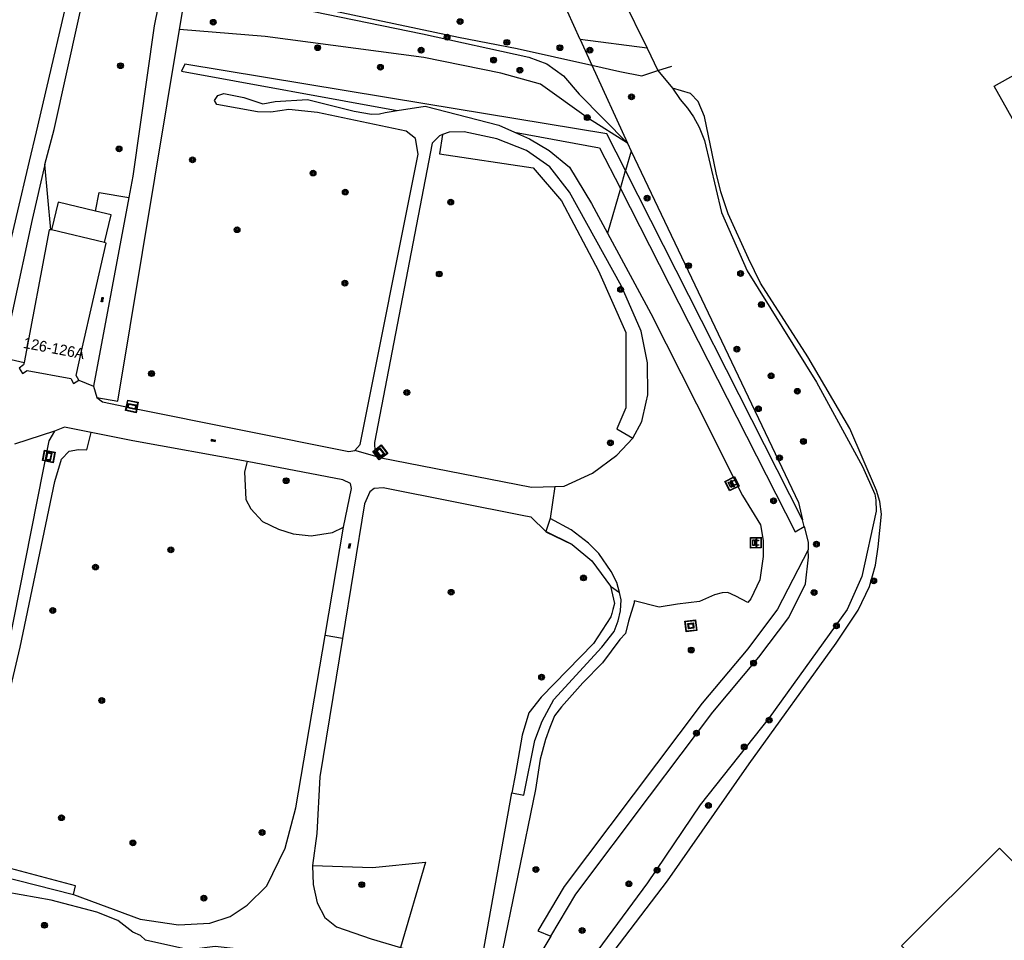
# Model space of a CAD drawing. Header units: metres. Extents: x 93870 to 95789, y 463036 to 464040.
# Tile 201 of 256: x 94489 to 94582, y 463558 to 463645. Entities that reach past the tile are written whole.
import ezdxf
from ezdxf.enums import TextEntityAlignment as Align

# ---------------------------------------------------------------- set-up
doc = ezdxf.new("R2010")
doc.units = ezdxf.units.M
doc.header["$LTSCALE"] = 25.4
for name, color, linetype in [('B_BEBOUWINGSGRENS_0', 1, 'Continuous'), ('B_WOONBOOT_LIJN_0', 1, 'Continuous'), ('G_GRENS_ALGEMEEN_0', 7, 'Continuous'), ('Q_BANK_0', 7, 'Continuous'), ('Q_BOOM_0', 3, 'Continuous'), ('Q_DAMWAND_0', 6, 'Continuous'), ('Q_INFORMATIEBORD_0', 7, 'Continuous'), ('Q_KUNSTOBJECT_0', 7, 'Continuous'), ('S_GBKN_SYMBOOL_OV_GROOT_0', 7, 'Continuous'), ('T_CULTUURGRENS_0', 76, 'Continuous'), ('T_HEK_0', 57, 'Continuous'), ('T_HEK_LIJN_0', 6, 'Continuous'), ('V_WEGGRENS_0', 7, 'Continuous'), ('W_WATERGRENS_0', 5, 'Continuous'), ('Z_GBKN_HUISNUMMER_0', 252, 'Continuous')]:
    doc.layers.add(name, color=color, linetype=linetype)

# ---------------------------------------------------------------- blocks, each defined once
blk = doc.blocks.new('Q_INFORMATIEBORD')
for points in [[(-0.5, 0.5), (0.5, 0.5), (0.5, -0.5), (-0.5, -0.5)], [(-0.369, 0.22), (0.358, 0.22), (0.358, -0.214), (-0.369, -0.214)]]:
    blk.add_lwpolyline(points, close=True)
for points in [[(-0.442, 0.464), (0.438, 0.464, -0.414214), (0.459, 0.442), (0.459, -0.437, -0.414214), (0.438, -0.459), (-0.442, -0.459, -0.414214), (-0.463, -0.437), (-0.463, 0.442), (-0.463, 0.444), (-0.463, 0.446), (-0.463, 0.448), (-0.462, 0.45), (-0.461, 0.451), (-0.46, 0.453), (-0.459, 0.455), (-0.458, 0.456), (-0.457, 0.457), (-0.456, 0.459), (-0.454, 0.46), (-0.453, 0.461), (-0.451, 0.462), (-0.449, 0.462), (-0.447, 0.463), (-0.446, 0.463), (-0.444, 0.464), (-0.442, 0.464)], [(-0.287, 0.16), (0.281, 0.16, -0.414214), (0.303, 0.139), (0.303, -0.134, -0.414214), (0.281, -0.156), (-0.287, -0.156, -0.414214), (-0.308, -0.134), (-0.308, 0.139), (-0.308, 0.14), (-0.308, 0.142), (-0.307, 0.144), (-0.307, 0.146), (-0.306, 0.148), (-0.305, 0.149), (-0.304, 0.151), (-0.303, 0.152), (-0.302, 0.154), (-0.3, 0.155), (-0.299, 0.156), (-0.297, 0.157), (-0.296, 0.158), (-0.294, 0.159), (-0.292, 0.159), (-0.29, 0.16), (-0.288, 0.16), (-0.287, 0.16)]]:
    blk.add_lwpolyline(points, format="xyb")
blk = doc.blocks.new('Q_KUNSTOBJECT')
for points in [[(-0.5, 0.5), (0.5, 0.5), (0.5, -0.5), (-0.5, -0.5)], [(-0.184, 0.184), (0.177, 0.184), (0.177, -0.178), (-0.184, -0.178)]]:
    blk.add_lwpolyline(points, close=True)
for points in [[(-0.442, 0.464), (0.438, 0.464, -0.414214), (0.459, 0.442), (0.459, -0.437, -0.414214), (0.438, -0.459), (-0.442, -0.459, -0.414214), (-0.463, -0.437), (-0.463, 0.442), (-0.463, 0.444), (-0.463, 0.446), (-0.463, 0.448), (-0.462, 0.45), (-0.461, 0.451), (-0.46, 0.453), (-0.459, 0.455), (-0.458, 0.456), (-0.457, 0.457), (-0.456, 0.459), (-0.454, 0.46), (-0.453, 0.461), (-0.451, 0.462), (-0.449, 0.462), (-0.447, 0.463), (-0.446, 0.463), (-0.444, 0.464), (-0.442, 0.464)], [(-0.245, 0.267), (0.236, 0.267, -0.414214), (0.257, 0.245), (0.257, -0.239, -0.414214), (0.236, -0.261), (-0.245, -0.261, -0.414214), (-0.266, -0.239), (-0.266, 0.245, -0.414214), (-0.245, 0.267)]]:
    blk.add_lwpolyline(points, format="xyb")
blk = doc.blocks.new('Q_BANK')
blk.add_lwpolyline([(-0.5, 0.5), (0.5, 0.5), (0.5, -0.5), (-0.5, -0.5)], close=True)
blk.add_lwpolyline([(-0.442, 0.464), (0.438, 0.464, -0.414214), (0.459, 0.442), (0.459, -0.437, -0.414214), (0.438, -0.459), (-0.442, -0.459, -0.414214), (-0.463, -0.437), (-0.463, 0.442), (-0.463, 0.444), (-0.463, 0.446), (-0.463, 0.448), (-0.462, 0.45), (-0.461, 0.451), (-0.46, 0.453), (-0.459, 0.455), (-0.458, 0.456), (-0.457, 0.457), (-0.456, 0.459), (-0.454, 0.46), (-0.453, 0.461), (-0.451, 0.462), (-0.449, 0.462), (-0.447, 0.463), (-0.446, 0.463), (-0.444, 0.464), (-0.442, 0.464)], format="xyb")
for points in [[(-0.267, 0.022), (-0.366, -0.078)], [(-0.18, 0.132), (-0.267, 0.132), (-0.267, 0.276)], [(-0.267, 0.276), (0.258, 0.276), (0.258, 0.132), (0.173, 0.132)], [(-0.18, 0.022), (-0.267, 0.022)], [(-0.267, 0.022), (-0.18, 0.022)], [(-0.18, 0.022), (-0.18, 0.132)], [(-0.18, 0.132), (-0.144, 0.132)], [(-0.144, 0.132), (-0.144, 0.022)], [(0.131, 0.132), (-0.144, 0.132)], [(0.131, 0.022), (-0.144, 0.022)], [(-0.144, 0.022), (0.131, 0.022)], [(0.131, 0.022), (-0.144, 0.022)], [(-0.144, 0.022), (0.131, 0.022)], [(-0.144, 0.022), (0.131, 0.022)], [(0.131, 0.022), (0.131, 0.132)], [(0.131, 0.132), (0.173, 0.132)], [(0.173, 0.132), (0.173, 0.022)], [(0.173, 0.022), (0.255, 0.022)], [(0.173, 0.022), (0.255, 0.022)], [(0.255, 0.022), (0.357, -0.078)], [(-0.236, -0.078), (-0.366, -0.078)], [(-0.192, -0.078), (-0.192, -0.27), (-0.236, -0.27), (-0.236, -0.078)], [(-0.236, -0.078), (-0.192, -0.078)], [(0.183, -0.078), (-0.192, -0.078)], [(0.226, -0.078), (0.226, -0.268), (0.183, -0.268), (0.183, -0.078)], [(0.183, -0.078), (0.226, -0.078)], [(0.357, -0.078), (0.226, -0.078)]]:
    blk.add_lwpolyline(points)
blk = doc.blocks.new('Q_BOOM')
for radius in [0.27, 0.18, 0.09]:
    blk.add_circle((0, 0), radius)
blk = doc.blocks.new('S_GBKN_SYMBOOL_OV_GROOT')
for points in [[(-0.21875, 0.0625), (0.21875, 0.0625)], [(-0.21875, 0), (0.21875, 0)], [(-0.1875, 0.0625), (-0.1875, 0)], [(-0.125, 0.09375), (-0.125, 0.0625)], [(-0.125, 0), (-0.125, -0.0625)], [(-0.0625, 0.0625), (-0.0625, 0)], [(0, 0.09375), (0, 0.0625)], [(0, 0), (0, -0.0625)], [(0.0625, 0.0625), (0.0625, 0)], [(0.125, 0.09375), (0.125, 0.0625)], [(0.125, 0), (0.125, -0.0625)], [(0.1875, 0.0625), (0.1875, 0)], [(-0.21875, -0.0625), (0.21875, -0.0625)], [(-0.1875, -0.0625), (-0.1875, -0.09375)], [(-0.0625, -0.0625), (-0.0625, -0.09375)], [(0.0625, -0.0625), (0.0625, -0.09375)], [(0.1875, -0.0625), (0.1875, -0.09375)]]:
    blk.add_lwpolyline(points)

msp = doc.modelspace()

# ---------------------------------------------------------------- linework, layer by layer
at = {"layer": 'B_BEBOUWINGSGRENS_0'}
for p, q in [((94497.98, 463626.32), (94496.522, 463626.671)), ((94497.36, 463623.73), (94497.98, 463626.32)), ((94492.19, 463624.91), (94489.824, 463612.509)), ((94492.337, 463624.917), (94492.19, 463624.91)), ((94492.41, 463624.92), (94492.337, 463624.917)), ((94497.36, 463623.73), (94492.41, 463624.92))]:
    msp.add_line(p, q, dxfattribs=at)
for points in [[(94496.522, 463626.671), (94493.03, 463627.51), (94492.41, 463624.92)], [(94494.96, 463610.84), (94494.7, 463611.3), (94495.22, 463613.58), (94497.53, 463623.69), (94497.36, 463623.73)], [(94489.824, 463612.509), (94489.78, 463612.28), (94489.37, 463611.98), (94489.67, 463611.47), (94490.13, 463611.77), (94494.2, 463611), (94494.45, 463610.54), (94494.96, 463610.84)]]:
    msp.add_lwpolyline(points, dxfattribs=at)
at = {"layer": 'B_WOONBOOT_LIJN_0'}
for points in [[(94586.087, 463644.335), (94592.631, 463632.423), (94586.034, 463628.753), (94580.66, 463638.379), (94584.278, 463640.4), (94583.054, 463642.74), (94586.087, 463644.335)], [(94586.509, 463561.736), (94577.198, 463552.589), (94571.984, 463557.907), (94581.135, 463567.054), (94586.509, 463561.736)]]:
    msp.add_lwpolyline(points, dxfattribs=at)
at = {"layer": 'G_GRENS_ALGEMEEN_0'}
msp.add_lwpolyline([(94496.522, 463626.671), (94496.866, 463628.428), (94499.626, 463627.944)], dxfattribs=at)
at = {"layer": 'Q_DAMWAND_0'}
for p, q in [((94543.778, 463650.913), (94548.151, 463641.919)), ((94548.151, 463641.919), (94549.168, 463639.826))]:
    msp.add_line(p, q, dxfattribs=at)
for points in [[(94494.728, 463650.275), (94490.951, 463634.096), (94490.31, 463631.351), (94489.104, 463626.183), (94488.253, 463622.538), (94487.279, 463619.649), (94486.738, 463618.046), (94484.78, 463613.71)], [(94549.168, 463639.826), (94549.168, 463639.826), (94550.542, 463638.191)]]:
    msp.add_lwpolyline(points, dxfattribs=at)
at = {"layer": 'T_CULTUURGRENS_0'}
for p, q in [((94541.904, 463642.741), (94539.499, 463648.037)), ((94548.151, 463641.919), (94541.904, 463642.741)), ((94541.904, 463642.741), (94542.997, 463640.333)), ((94542.997, 463640.333), (94546.311, 463633.034)), ((94529.637, 463634.066), (94529.014, 463633.842)), ((94546.667, 463632.288), (94546.138, 463630.461)), ((94546.311, 463633.034), (94546.667, 463632.288)), ((94492.337, 463624.917), (94491.784, 463631.024)), ((94545.654, 463628.788), (94546.138, 463630.461)), ((94562.718, 463597.783), (94546.138, 463630.461)), ((94545.654, 463628.788), (94544.445, 463624.614)), ((94499.626, 463627.944), (94496.34, 463610.3)), ((94496.34, 463610.3), (94496.63, 463609.22)), ((94495.69, 463604.32), (94496.121, 463605.968)), ((94539.074, 463597.921), (94538.687, 463596.682)), ((94562.864, 463597.172), (94562.718, 463597.783)), ((94541.126, 463595.484), (94538.687, 463596.682)), ((94544.715, 463591.578), (94545.558, 463590.981)), ((94527.399, 463565.743), (94525.085, 463557.75))]:
    msp.add_line(p, q, dxfattribs=at)
for points in [[(94491.784, 463631.024), (94492.64, 463634.3), (94496.122, 463649.96)], [(94502.922, 463648.271), (94527.122, 463643.269), (94537.074, 463641.074), (94538.779, 463640.447), (94540.318, 463639.349), (94541.803, 463637.625), (94546.311, 463633.034)], [(94502.394, 463645.84), (94501.999, 463644.019), (94500, 463629.955), (94499.626, 463627.944)], [(94504.389, 463643.665), (94504.694, 463645.499), (94502.394, 463645.84)], [(94496.63, 463609.22), (94498.617, 463608.892), (94504.389, 463643.665)], [(94546.311, 463633.034), (94542.675, 463635.35), (94538.189, 463638.548), (94534.465, 463639.571), (94527.242, 463641.063), (94512.415, 463643.004), (94504.389, 463643.665)], [(94546.138, 463630.461), (94544.396, 463633.895), (94527.362, 463636.713), (94504.883, 463640.432), (94504.576, 463639.775), (94524.746, 463636.079)], [(94550.542, 463638.191), (94551.254, 463637.125), (94551.945, 463636.31), (94552.498, 463635.498), (94553.036, 463634.535), (94553.544, 463633.271), (94555.123, 463626.539), (94557.539, 463621.088), (94564.011, 463610.675), (94568.335, 463602.77), (94569.476, 463600.19), (94569.556, 463599.637), (94569.603, 463598.606), (94568.265, 463592.471), (94566.898, 463589.39), (94559.582, 463579.253), (94553.138, 463571.112), (94548.202, 463563.814), (94537.387, 463549.171), (94531.521, 463542.767), (94526.716, 463536.516)], [(94524.746, 463636.079), (94527.392, 463636.51), (94534.276, 463634.712), (94535.728, 463634.066)], [(94529.014, 463633.842), (94528.707, 463632.036), (94537.488, 463630.729), (94540.15, 463627.652), (94543.602, 463621.101), (94546.152, 463615.315), (94546.173, 463608.267), (94545.316, 463606.31), (94546.824, 463605.441)], [(94546.824, 463605.441), (94547.663, 463607.002), (94548.07, 463608.799), (94548.222, 463609.473), (94548.208, 463612.482), (94547.603, 463615.453), (94545.745, 463619.637), (94540.894, 463628.443), (94539.065, 463630.806), (94536.869, 463632.334), (94534.092, 463633.441), (94531.022, 463634.105), (94529.637, 463634.066)], [(94535.728, 463634.066), (94543.708, 463632.603), (94545.654, 463628.788)], [(94546.667, 463632.288), (94562.33, 463599.41), (94562.718, 463597.783)], [(94491.784, 463631.024), (94490.6, 463625.897), (94488.747, 463617.354), (94487.797, 463612.975)], [(94545.654, 463628.788), (94562.032, 463596.676), (94562.864, 463597.172)], [(94496.121, 463605.968), (94493.62, 463606.47), (94492.69, 463606.09)], [(94492.69, 463606.09), (94492.14, 463605.19), (94484.41, 463566.23), (94484.69, 463565.57), (94485.72, 463564.95), (94494.47, 463562.72)], [(94494.47, 463562.72), (94494.64, 463563.53), (94485.25, 463566.02), (94484.93, 463566.79), (94489.47, 463585.87), (94492.7, 463601.38), (94493.33, 463603.46), (94494.06, 463604.21), (94494.92, 463604.37), (94495.69, 463604.32)], [(94510.723, 463603.24), (94510.467, 463602.268), (94510.597, 463599.675), (94511.051, 463598.81), (94512.156, 463597.637), (94513.65, 463596.897), (94515.014, 463596.464), (94516.703, 463596.279), (94518.716, 463596.588), (94519.736, 463597.101)], [(94545.558, 463590.981), (94545.324, 463591.933), (94544.802, 463592.94), (94543.636, 463594.628), (94542.666, 463595.599), (94541.052, 463596.858), (94539.074, 463597.921)], [(94538.687, 463596.682), (94538.682, 463596.669), (94541.126, 463595.484)], [(94562.864, 463597.172), (94563.22, 463595.68), (94563.24, 463594.971)], [(94541.126, 463595.484), (94542.973, 463593.945), (94544.715, 463591.578)], [(94563.24, 463594.971), (94560.378, 463589.437), (94557.588, 463585.697), (94553.307, 463580.629), (94540.39, 463563.478), (94537.917, 463559.324), (94539.131, 463558.814)], [(94539.131, 463558.814), (94541.48, 463562.76), (94548.377, 463571.922), (94554.3, 463579.79), (94558.63, 463584.92), (94561.42, 463588.66), (94562.98, 463591.79), (94563.26, 463594.29), (94563.24, 463594.971)], [(94544.715, 463591.578), (94545.1, 463589.951), (94544.952, 463589.384), (94544.854, 463589.01), (94544.774, 463588.703), (94543.148, 463586.196), (94538.237, 463581.174), (94537.087, 463579.724), (94536.465, 463577.631), (94535.822, 463574.05), (94535.495, 463572.23)], [(94535.495, 463572.23), (94536.63, 463572.026), (94537.647, 463577.147), (94538.319, 463578.929), (94539.41, 463580.981), (94543.906, 463585.878), (94545.072, 463587.343), (94545.455, 463588.341), (94545.651, 463589.265), (94545.725, 463590.3), (94545.558, 463590.981)], [(94516.833, 463565.437), (94522.453, 463565.249), (94527.399, 463565.743)], [(94539.131, 463558.814), (94537.83, 463556.63), (94537.133, 463555.14)]]:
    msp.add_lwpolyline(points, dxfattribs=at)
at = {"layer": 'T_HEK_0'}
msp.add_line((94487.797, 463612.975), (94489.824, 463612.509), dxfattribs=at)
at = {"layer": 'T_HEK_LIJN_0'}
msp.add_line((94549.168, 463639.826), (94550.46, 463640.253), dxfattribs=at)
for points in [[(94503.009, 463648.67), (94513.241, 463646.526), (94518.384, 463645.499), (94530.506, 463642.942), (94536.004, 463641.9), (94542.997, 463640.333)], [(94542.997, 463640.333), (94545.603, 463639.749), (94547.648, 463639.324), (94549.168, 463639.826)]]:
    msp.add_lwpolyline(points, dxfattribs=at)
at = {"layer": 'V_WEGGRENS_0'}
for p, q in [((94494.96, 463610.84), (94496.34, 463610.3)), ((94492.69, 463606.09), (94488.938, 463604.858)), ((94523.1, 463603.604), (94520.78, 463604.273)), ((94539.527, 463600.903), (94539.074, 463597.921)), ((94518.017, 463586.966), (94519.736, 463597.101)), ((94519.64, 463586.694), (94518.017, 463586.966))]:
    msp.add_line(p, q, dxfattribs=at)
for points in [[(94525.592, 463634.151), (94517.314, 463635.907), (94514.607, 463636.173), (94512.937, 463635.94), (94511.683, 463635.98), (94507.867, 463636.648), (94507.659, 463637.015), (94507.967, 463637.501), (94508.531, 463637.685), (94510.411, 463637.306), (94512.185, 463636.729), (94513.346, 463636.92), (94516.354, 463637.121), (94520.731, 463636.022), (94522.347, 463635.756), (94523.101, 463635.77), (94523.633, 463635.897), (94524.746, 463636.079)], [(94520.78, 463604.273), (94521.296, 463604.82), (94526.731, 463631.992), (94526.461, 463633.463), (94525.592, 463634.151)], [(94529.014, 463633.842), (94528.711, 463633.733), (94528.031, 463633.049), (94522.636, 463605.017), (94522.681, 463604.144), (94523.1, 463603.604)], [(94535.728, 463634.066), (94537.154, 463633.431), (94538.973, 463632.343), (94540.887, 463630.799), (94542.955, 463627.375), (94544.445, 463624.614)], [(94544.445, 463624.614), (94548.496, 463617.104), (94552.766, 463608.648)], [(94496.63, 463609.22), (94497.17, 463608.82), (94500, 463608.24), (94520.245, 463604.166), (94520.78, 463604.273)], [(94552.766, 463608.648), (94557.094, 463600.076), (94558.77, 463597.313), (94559.019, 463595.859), (94559.031, 463594.359), (94558.724, 463592.181), (94557.869, 463590.394), (94557.575, 463590.048), (94556.465, 463590.63), (94555.705, 463590.972), (94555.184, 463590.964), (94554.477, 463590.758), (94553.068, 463590.153), (94550.988, 463589.896), (94549.277, 463589.621), (94546.959, 463590.217), (94546.931, 463590.009)], [(94510.723, 463603.24), (94500, 463605.19), (94496.121, 463605.968)], [(94539.527, 463600.903), (94540.396, 463600.932), (94543.048, 463602.146), (94545.325, 463603.836), (94546.824, 463605.441)], [(94520.378, 463601.174), (94519.663, 463601.531), (94510.723, 463603.24)], [(94523.1, 463603.604), (94537.324, 463600.828), (94539.527, 463600.903)], [(94519.736, 463597.101), (94520.469, 463600.704), (94520.378, 463601.174)], [(94522.6, 463600.706), (94522.189, 463600.413), (94521.696, 463599.293), (94519.64, 463586.694)], [(94538.687, 463596.682), (94537.302, 463598.021), (94536.787, 463598.123), (94523.45, 463600.771), (94522.6, 463600.706)], [(94546.931, 463590.009), (94546.43, 463588.295), (94546.131, 463587.156), (94545.618, 463586.597), (94543.967, 463584.395), (94542.129, 463582.539), (94540.142, 463580.291), (94539.48, 463579.442), (94539.042, 463578.341), (94538.631, 463577.24), (94538.155, 463575.375), (94537.703, 463572.562), (94534.408, 463556.437), (94534.044, 463555.312), (94533.37, 463554.575)], [(94494.47, 463562.72), (94500.685, 463560.417), (94504.285, 463559.895), (94507.224, 463560.031), (94509.123, 463560.653), (94510.715, 463561.717), (94512.544, 463563.546), (94514.273, 463567.057), (94515.28, 463570.824), (94518.017, 463586.966)], [(94519.64, 463586.694), (94517.523, 463573.727), (94517.238, 463568.416), (94516.833, 463565.437)], [(94525.085, 463557.75), (94531.73, 463555.765), (94532.588, 463556.033), (94535.495, 463572.23)], [(94516.833, 463565.437), (94516.896, 463563.656), (94517.27, 463561.927), (94517.971, 463560.56), (94519.083, 463559.684), (94522.31, 463558.579), (94525.085, 463557.75)], [(94509.676, 463557.636), (94507.712, 463557.869), (94505.267, 463557.533), (94501.2, 463558.447), (94500.715, 463558.874), (94500, 463559.19), (94498.613, 463560.282), (94496.644, 463561.079), (94492.357, 463562.198), (94485.32, 463563.451)]]:
    msp.add_lwpolyline(points, dxfattribs=at)
at = {"layer": 'W_WATERGRENS_0'}
msp.add_lwpolyline([(94538.498, 463548.796), (94550.075, 463563.992), (94557.718, 463574.954), (94565.843, 463586.246), (94567.926, 463589.317), (94568.99, 463591.536), (94569.536, 463593.538), (94569.789, 463595.267), (94570.112, 463598.315), (94569.929, 463599.486), (94569.644, 463600.545), (94567.133, 463606.325), (94563.204, 463613.03), (94558.788, 463619.919), (94557.643, 463622.248), (94555.76, 463626.409), (94555.051, 463628.493), (94554.614, 463630.258), (94553.527, 463635.538), (94552.945, 463636.929), (94552.216, 463637.681), (94550.542, 463638.191)], dxfattribs=at)

# ---------------------------------------------------------------- block references
at = {"layer": 'Q_BANK_0'}
for p, rotation in [((94556.107, 463601.158), 116.7891952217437), ((94558.334, 463595.646), 90.45835645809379)]:
    msp.add_blockref('Q_BANK', p, dxfattribs=dict(at, rotation=rotation))
at = {"layer": 'Q_BOOM_0'}
for p, rotation in [((94507.542, 463644.347), 175.2918974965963), ((94530.645, 463644.415), 168.9058201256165), ((94529.429, 463642.957), 167.5620527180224), ((94535.022, 463642.471), 167.5620527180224), ((94517.315, 463641.969), 172.5418309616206), ((94526.997, 463641.742), 172.5418309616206), ((94539.993, 463641.968), 144.4940298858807), ((94542.803, 463641.742), 114.4181562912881), ((94498.856, 463640.284), 81.91039661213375), ((94533.787, 463640.816), 167.5620527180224), ((94523.191, 463640.139), 172.5418309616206), ((94536.247, 463639.859), 164.6394841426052), ((94546.694, 463637.367), 114.4181562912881), ((94542.56, 463635.423), 144.5155171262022), ((94498.722, 463632.499), 81.91039661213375), ((94505.598, 463631.471), 80.57535655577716), ((94516.885, 463630.235), 168.0234661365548), ((94519.899, 463628.457), 78.68885101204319), ((94529.769, 463627.519), 79.10613412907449), ((94548.153, 463627.889), 115.4730175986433), ((94509.774, 463624.934), 80.57535655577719), ((94552.044, 463621.57), 115.4730175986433), ((94528.695, 463620.791), 79.10613412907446), ((94556.907, 463620.841), 113.9039472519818), ((94519.867, 463619.931), 78.68885101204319), ((94545.677, 463619.348), 113.944698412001), ((94558.853, 463617.924), 121.8622233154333), ((94556.562, 463613.759), 115.4730175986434), ((94501.764, 463611.465), 80.57535655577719), ((94559.762, 463611.268), 115.4730175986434), ((94562.221, 463609.817), 121.8622233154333), ((94525.659, 463609.702), 79.10613412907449), ((94558.572, 463608.18), 115.4730175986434), ((94544.725, 463604.982), 46.95586127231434), ((94562.785, 463605.129), 115.4730175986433), ((94560.555, 463603.585), 115.4730175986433), ((94514.362, 463601.448), 169.1777161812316), ((94559.996, 463599.558), 117.022827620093), ((94564.004, 463595.511), 91.6158135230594), ((94503.566, 463594.978), 117.6929816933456), ((94496.513, 463593.363), 78.23613670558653), ((94542.199, 463592.342), 126.3513097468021), ((94569.377, 463592.07), 74.74488129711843), ((94529.815, 463591.004), 168.7702268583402), ((94563.788, 463590.979), 63.50821704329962), ((94492.51, 463589.295), 78.23613670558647), ((94565.881, 463587.861), 54.18154375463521), ((94552.287, 463585.6), 49.81182135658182), ((94558.123, 463584.385), 49.83380793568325), ((94538.279, 463583.064), 45.64024633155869), ((94497.099, 463580.879), 76.61562201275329), ((94559.582, 463579.038), 51.63666099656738), ((94552.773, 463577.823), 53.02770753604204), ((94557.25, 463576.528), 51.63666099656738), ((94553.891, 463571.056), 51.63666099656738), ((94493.329, 463569.904), 165.1483660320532), ((94512.114, 463568.523), 75.0335615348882), ((94500.025, 463567.548), 159.6675558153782), ((94537.751, 463565.056), 78.45110891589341), ((94549.086, 463564.992), 55.92755745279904), ((94546.451, 463563.727), 53.55123451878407), ((94521.44, 463563.642), 178.0840584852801), ((94506.671, 463562.38), 2.649428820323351), ((94491.738, 463559.839), 169.9037929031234), ((94542.074, 463559.353), 59.23523835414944)]:
    msp.add_blockref('Q_BOOM', p, dxfattribs=dict(at, rotation=rotation))
at = {"layer": 'Q_INFORMATIEBORD_0'}
for p, rotation in [((94499.92, 463608.399), 168.4177882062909), ((94523.172, 463604.095), 127.8088137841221), ((94492.147, 463603.717), 78.77776652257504)]:
    msp.add_blockref('Q_INFORMATIEBORD', p, dxfattribs=dict(at, rotation=rotation))
at = {"layer": 'Q_KUNSTOBJECT_0', "rotation": 7.043635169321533}
msp.add_blockref('Q_KUNSTOBJECT', (94552.26, 463587.861), dxfattribs=at)
at = {"layer": 'S_GBKN_SYMBOOL_OV_GROOT_0'}
for p, rotation in [((94497.163, 463618.401), 79.45015971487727), ((94507.548, 463605.196), 169.6932727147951), ((94520.309, 463595.353), 80.73173744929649)]:
    msp.add_blockref('S_GBKN_SYMBOOL_OV_GROOT', p, dxfattribs=dict(at, rotation=rotation))

# ---------------------------------------------------------------- texts
at = {"layer": 'Z_GBKN_HUISNUMMER_0', "linetype": 'Continuous'}
msp.add_text('126-126A', height=1, rotation=349.3, dxfattribs=at).set_placement((94492.63, 463613.841), align=Align.MIDDLE)

doc.saveas('drawing.dxf')
